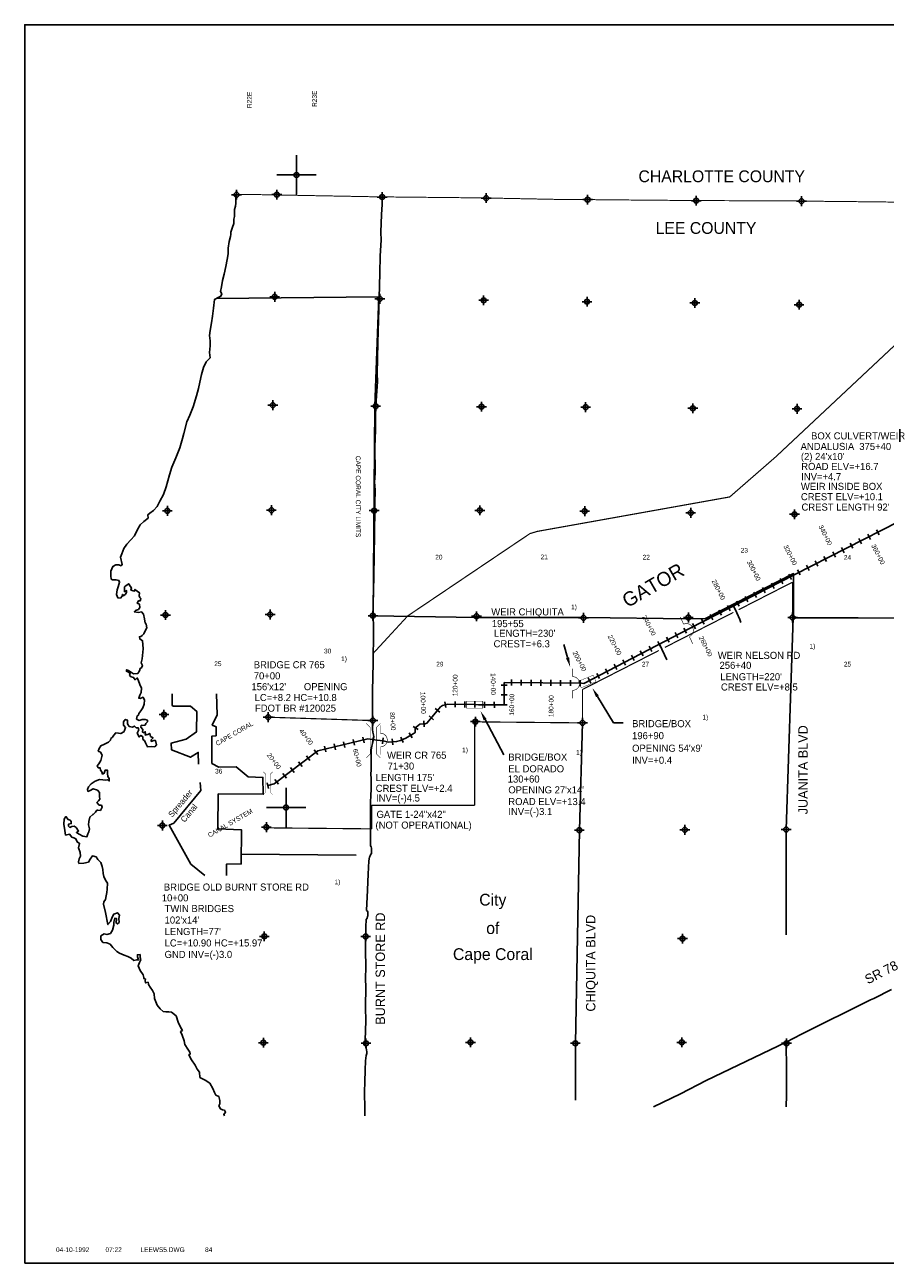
# Model space of a CAD drawing. Extents: x 142962 to 238962, y 831741 to 895571.
# Tile 1 of 3: x 142962 to 186739, y 832571 to 895571. Entities that reach past the tile are written whole.
import ezdxf
from ezdxf.enums import TextEntityAlignment as Align

# ---------------------------------------------------------------- set-up
doc = ezdxf.new("R2010")
doc.units = 0
doc.header["$LTSCALE"] = 800
doc.header["$PDMODE"] = 34
doc.header["$PDSIZE"] = 250
for name, pattern in [('DASHED', [0]), ('PHANTOM', [0]), ('STREAM', [0])]:
    doc.linetypes.add(name, pattern=pattern)
doc.layers.get('0').update_dxf_attribs({"linetype": 'CONTINUOUS'})
for name, color, linetype in [('700', 7, 'CONTINUOUS'), ('BORDER', 1, 'CONTINUOUS'), ('CITY', 14, 'DASHED'), ('COUNTY', 15, 'PHANTOM'), ('MAJROADS', 9, 'CONTINUOUS'), ('SEC', 2, 'CONTINUOUS'), ('STATIONS', 7, 'CONTINUOUS'), ('STRUCTTEXT', 7, 'CONTINUOUS'), ('STRUCTURES', 10, 'CONTINUOUS'), ('TEXT', 7, 'CONTINUOUS'), ('TRUNKS', 5, 'STREAM'), ('WATER', 4, 'CONTINUOUS'), ('WSHEDS', 3, 'CONTINUOUS')]:
    doc.layers.add(name, color=color, linetype=linetype)

# ---------------------------------------------------------------- blocks, each defined once
blk = doc.blocks.new('TICK')
at = {"color": 0}
for points in [[(500, 0), (500, 1000)], [(0, 500), (1000, 500)]]:
    blk.add_lwpolyline(points, dxfattribs=at)
blk.add_point((500, 500), dxfattribs=at)
blk = doc.blocks.new('WEIR')
at = {"layer": 'STRUCTURES', "color": 0, "const_width": 30}
blk.add_lwpolyline([(13.092958, 760.705662), (13.092958, 358.309611, -1), (13.092958, -331.690389), (13.092958, -734.086439)], format="xyb", dxfattribs=at)
blk = doc.blocks.new('BOX')
at = {"layer": 'STRUCTURES', "color": 0, "const_width": 20}
blk.add_lwpolyline([(-377.495446, -171.32565), (432.504554, -171.32565), (432.504554, 188.67435), (-377.495446, 188.67435)], close=True, dxfattribs=at)
blk = doc.blocks.new('BRIDGE')
at = {"layer": 'STRUCTURES', "color": 0, "const_width": 20}
for points in [[(-233.755842, -534.277494), (-101.17332, -401.694972), (-101.17332, 496.333298), (-233.755842, 628.915819)], [(244.100107, -534.277494), (111.517586, -401.694972), (111.517586, 496.333298), (244.100107, 628.915819)]]:
    blk.add_lwpolyline(points, dxfattribs=at)
blk = doc.blocks.new('LOGON')
at = {"color": 0}
blk.add_attdef('DATE', text='', height=1, dxfattribs=at).set_placement((-1.865901, 1.75989), align=Align.RIGHT)
for tag, p in [('TIME', (1.557062, 1.75989)), ('DRAWING', (8.973544, 1.75989)), ('OPERATOR', (22.664488, 1.75989))]:
    blk.add_attdef(tag, p, '', height=1, dxfattribs=at)

msp = doc.modelspace()

# ---------------------------------------------------------------- linework, layer by layer
at = {"layer": '700', "color": 0}
msp.add_line((161270.375402, 858986.591485), (161270.375402, 858986.591485), dxfattribs=at)
at = {"layer": 'BORDER', "color": 0}
msp.add_lwpolyline([(142961.637349, 832571.048289), (238961.637349, 832571.048289), (238961.637349, 895571.048289), (142961.637349, 895571.048289)], close=True, dxfattribs=at)
at = {"layer": 'CITY', "color": 0}
msp.add_lwpolyline([(152703.874838, 881642.67964), (160973.476101, 881730.792115), (160774.420642, 876171.827581), (160680.76612, 865498.846662), (165967.072028, 865413.934726), (171399.870345, 865412.76089), (176785.259496, 865353.747228), (177601.643342, 865376.607913), (182077.973323, 867657.016214), (182074.975728, 865402.162928), (187347.770767, 865387.584707), (187499.382255, 875932.229693), (192794.542773, 875851.465528), (197979.462598, 875821.637994), (197936.64334, 870470.828677), (203573.779218, 870420.685608), (203566.64188, 867148.923244), (204625.678232, 867423.658454), (204750.015504, 866897.754268), (203543.083742, 866569.936651), (203523.838466, 865133.485189), (197957.04163, 865111.840962), (197910.008249, 854551.398249)], dxfattribs=at)
at = {"layer": 'COUNTY', "color": 0, "const_width": 50}
msp.add_lwpolyline([(187670.978299, 886545.780182), (184101.07025, 886586.060461), (183863.65492, 886586.060461), (182226.707189, 886609.258321), (176874.342451, 886630.348784), (172180.215737, 886670.610995), (171346.264372, 886685.911974), (170022.221046, 886688.016962), (166186.872395, 886764.574424), (160893.32471, 886818.846434), (154507.900801, 886937.777095), (153463.08817, 886937.69777)], dxfattribs=at)
at = {"layer": 'MAJROADS', "color": 0}
for points in [[(161147.224641, 886850.403423), (161138.719852, 886833.709129), (161144.071809, 886431.469646), (161115.02627, 885912.180933), (161083.206239, 885024.230496), (161088.558195, 884621.991014), (161048.926999, 883809.511714), (161025.611756, 882938.255571), (160999.332852, 881673.201679), (160931.972447, 879402.958948), (160894.918715, 877819.578442), (160908.712403, 877425.654579), (160815.719378, 876202.998517), (160806.205683, 876052.245414), (160804.94455, 875884.671903), (160801.098094, 875373.572696), (160798.323602, 875004.910972), (160794.287976, 874468.675738), (160775.071416, 874142.033505), (160763.476852, 873714.78411), (160784.766423, 873203.495732), (160781.424421, 872759.425929), (160761.262011, 872307.103563), (160783.434375, 871913.116643), (160769.821998, 871217.74963), (160767.488902, 870907.738635), (160732.634293, 868503.18487), (160710.698439, 866701.832686), (160689.968519, 866174.102241), (160685.365384, 865562.458927), (160696.95209, 864875.28142), (160682.386005, 862939.807371), (160671.043667, 862546.072677), (160646.530348, 861515.6217), (160650.873399, 860979.323409), (160645.261357, 860233.621286), (160646.673236, 860176.520805), (160658.109196, 859714.01729), (160665.542022, 859588.2741), (160706.363437, 859445.521333), (160714.048489, 859353.292845), (160689.932972, 859200.376398), (160687.65133, 859185.908505), (160687.336046, 859144.015127), (160626.667505, 858876.338906), (160591.7025, 858683.881596), (160582.756315, 858608.536572), (160590.37831, 858507.929409), (160584.640156, 857745.469936), (160583.755615, 857717.246819), (160573.613101, 857393.62862), (160581.17204, 857284.642781), (160584.380071, 856597.528331), (160566.4877, 856446.838284), (160554.262569, 855935.802133), (160554.569994, 854863.268608), (160554.940475, 853799.113758), (160579.698162, 853748.652535), (160604.392792, 853689.812637), (160594.4377, 853480.408805), (160593.870191, 853405.000725), (160560.166318, 853380.116925), (160525.957993, 853288.203721), (160492.001895, 853229.805218), (160473.857297, 853045.60047), (160426.856331, 852367.243035), (160423.829612, 851965.066609), (160395.540753, 851546.322002), (160354.270084, 850515.997138), (160412.542473, 850465.283688), (160411.65968, 850347.982231), (160419.849185, 850322.783148), (160410.903, 850247.438124), (160402.209041, 850205.607803), (160376.505505, 850130.388893), (160334.107674, 850063.674772), (160333.414051, 849971.509342), (160306.764665, 849770.610299), (160311.675225, 849309.720087), (160300.83734, 848983.014798), (160296.486431, 848404.886186), (160316.451813, 847717.645622), (160294.08242, 846972.069613), (160317.011464, 846678.626799), (160300.120142, 845547.568659), (160312.274357, 844935.799231), (160299.733943, 844382.869703), (160288.139379, 843955.620307), (160278.940967, 843846.760582), (160303.131144, 843720.891279), (160327.699661, 843645.294029), (160335.2586, 843536.30819), (160358.81821, 843326.652132), (160358.187644, 843242.865377), (160332.231881, 843134.131765), (160288.383747, 842874.708106), (160296.257969, 842807.615645), (160285.104801, 842439.016978), (160254.79813, 841752.154755), (160243.329679, 841341.66271), (160249.249145, 841014.831307), (160255.168611, 840687.999905), (160262.096984, 840495.227311), (160267.575054, 840109.74518), (160267.217122, 840062.184849)], [(182054.814039, 865418.50852), (181697.497702, 854631.69826), (181705.147095, 849276.141238)], [(171340.710478, 860057.949838), (171176.627085, 854597.479919), (170974.562718, 843759.609233), (170974.562718, 840870.147322)], [(174942.176802, 840533.31588), (176316.958081, 841193.840381), (177629.195454, 841862.790204), (181691.220684, 843818.424678), (182482.002492, 844231.500483), (185980.989008, 845973.470381), (186157.391852, 846030.80998), (187057.479803, 846493.347159)], [(181691.220684, 843818.424678), (181717.326004, 842388.460235), (181716.306663, 841114.771676), (181705.009434, 840533.31588)]]:
    msp.add_lwpolyline(points, dxfattribs=at)
at = {"layer": 'SEC', "color": 0}
for p in [(153731.874861, 886924.81199), (155783.021279, 886931.134093), (161143.20874, 886809.48449), (166436.756425, 886755.21248), (171596.148402, 886676.55003), (177124.226481, 886620.98684), (182476.591218, 886599.896377), (155679.000005, 881730.000029), (161022.573635, 881633.57091), (166307.606894, 881554.216757), (171567.55801, 881483.37703), (177053.709548, 881419.668322), (182355.448865, 881331.845857), (155581.648615, 876218.904689), (160816.563702, 876164.955473), (166202.432781, 876143.680556), (171496.118807, 876114.536802), (176948.812117, 876059.388635), (182250.874228, 876030.198767), (150216.338932, 870845.703873), (155510.347753, 870875.192718), (160737.071208, 870854.793958), (166114.748656, 870867.069496), (171450.268996, 870829.319089), (176844.145253, 870740.989374), (182120.84854, 870670.05742), (150120.140381, 865544.01067), (155447.653543, 865573.315061), (160674.146431, 865511.035873), (165942.7042, 865482.03046), (171386.883084, 865401.800149), (176722.726218, 865422.682341), (182024.92667, 865418.62073), (150041.985179, 860476.755634), (155343.493928, 860347.05274), (160669.900366, 860175.331079), (165888.063282, 860121.474091), (171340.710478, 860057.949838), (149960.694258, 854839.926784), (155254.057489, 854752.150432), (171176.627085, 854597.479919), (176545.974562, 854618.177656), (181697.497702, 854631.69826), (155148.099446, 849199.220778), (160307.906445, 849195.943097), (176423.356575, 849082.0924), (155101.557932, 843788.361782), (160319.859188, 843759.63305), (165639.088492, 843805.735725), (170974.562718, 843759.609233), (176385.928963, 843805.204659), (181713.027103, 843759.12428)]:
    msp.add_point(p, dxfattribs=at)
at = {"layer": 'STATIONS', "color": 0}
for p, q in [((185402.455292, 869434.564952), (185538.129601, 869166.997238)), ((185848.401482, 869660.688801), (185984.075792, 869393.121086)), ((186294.347673, 869886.812649), (186430.021982, 869619.244935)), ((184510.56291, 868982.317255), (184646.237219, 868714.749541)), ((184956.509101, 869208.441104), (185092.18341, 868940.873389)), ((183172.724337, 868303.94571), (183308.398647, 868036.377995)), ((183618.670528, 868530.069558), (183754.344837, 868262.501844)), ((184064.616719, 868756.193407), (184200.291028, 868488.625692)), ((181834.726802, 867624.345581), (181971.647903, 867357.413731)), ((182280.831956, 867851.698013), (182416.506265, 867584.130298)), ((182726.778147, 868077.821861), (182862.452456, 867810.254147)), ((180500.067555, 866939.740077), (180636.988656, 866672.808228)), ((180944.953971, 867167.941912), (181081.875072, 866901.010063)), ((181389.840386, 867396.143746), (181526.761487, 867129.211897)), ((179165.408309, 866255.134574), (179302.329409, 865988.202725)), ((179610.294724, 866483.336409), (179747.215825, 866216.404559)), ((180055.18114, 866711.538243), (180192.10224, 866444.606394)), ((178275.635477, 865798.730905), (178412.556578, 865531.799056)), ((178720.521893, 866026.93274), (178857.442994, 865760.00089)), ((176940.976231, 865114.125402), (177077.897331, 864847.193553)), ((177385.862646, 865342.327236), (177522.783747, 865075.395387)), ((177830.749062, 865570.529071), (177967.670163, 865303.597222)), ((175608.895887, 864422.612688), (175747.37938, 864156.488051)), ((176052.436948, 864653.418509), (176190.920441, 864387.293873)), ((176495.978009, 864884.224331), (176634.461502, 864618.099694)), ((174278.272704, 863730.195223), (174416.756197, 863464.070587)), ((174721.813765, 863961.001045), (174860.297258, 863694.876408)), ((175165.354826, 864191.806866), (175303.838319, 863925.68223)), ((173391.190582, 863268.58358), (173529.674075, 863002.458944)), ((173834.731643, 863499.389402), (173973.215136, 863233.264765)), ((172060.567399, 862576.166116), (172199.050892, 862310.041479)), ((172504.10846, 862806.971937), (172642.591953, 862540.847301)), ((172947.649521, 863037.777759), (173086.133014, 862771.653122)), ((167205.872399, 861978.796243), (167505.866431, 861976.904003)), ((167724.891871, 862257.96023), (167722.558712, 861957.969303)), ((168224.876749, 862254.071632), (168222.543591, 861954.080705)), ((168724.861628, 862250.183035), (168722.528469, 861950.192108)), ((169224.846507, 862246.294437), (169222.513348, 861946.30351)), ((169724.831385, 862242.40584), (169722.498227, 861942.414912)), ((170224.816264, 862238.517242), (170222.483105, 861938.526315)), ((170724.801142, 862234.628644), (170722.467984, 861934.637717)), ((171224.786021, 862230.740047), (171222.452862, 861930.74912)), ((171617.026338, 862345.360294), (171755.509831, 862079.235658)), ((167202.718666, 861478.80619), (167502.712698, 861476.913949)), ((163848.443644, 860793.166422), (164078.529595, 860600.655499)), ((164329.463515, 861133.675142), (164380.757037, 860838.092709)), ((164854.676051, 861154.065696), (164851.750652, 860854.07996)), ((165354.652278, 861149.190032), (165351.726879, 860849.204296)), ((165854.628505, 861144.314368), (165851.703107, 860844.328631)), ((166350.854839, 861121.270775), (166352.240599, 860821.273976)), ((166850.849504, 861123.580376), (166852.235265, 860823.583576)), ((167199.564932, 860978.816136), (167499.558964, 860976.923896)), ((163269.792546, 860158.895126), (163280.278132, 859859.078427)), ((163527.592106, 860409.689838), (163757.678056, 860217.178915)), ((160153.862215, 859332.205753), (160223.015552, 859040.284846)), ((160700.601543, 859350.363497), (160658.500678, 859053.332325)), ((162093.111459, 859335.193775), (162215.900354, 859061.47332)), ((162522.483083, 859559.060912), (162672.258406, 859299.123703)), ((162719.433145, 859873.290253), (162982.790674, 859729.614187)), ((158207.722835, 858871.183507), (158276.876172, 858579.2626)), ((158694.25768, 858986.439069), (158763.411017, 858694.518162)), ((159180.792525, 859101.69463), (159249.945862, 858809.773723)), ((159667.32737, 859216.950192), (159736.480707, 858925.029285)), ((161191.42494, 859291.756967), (161160.451402, 858993.360184)), ((161659.752265, 859245.762045), (161679.53996, 858946.415344)), ((156888.144798, 858082.795984), (157068.887473, 857843.35479)), ((157287.213454, 858384.033776), (157467.956129, 858144.592582)), ((157686.282111, 858685.271568), (157867.024786, 858445.830374)), ((156090.007484, 857480.3204), (156270.750159, 857240.879206)), ((156489.076141, 857781.558192), (156669.818816, 857542.116998)), ((155288.607374, 857016.991471), (155365.215703, 856726.937744)), ((155690.938828, 857179.082608), (155871.681503, 856939.641414))]:
    msp.add_line(p, q, dxfattribs=at)
at = {"layer": 'STRUCTTEXT', "color": 0}
for p, q in [((170576.2291, 863378.894954), (170386.819962, 864050.436443)), ((172095.027933, 861406.410119), (172914.038447, 860060.091465)), ((166379.309328, 860224.209974), (167327.555479, 858434.395364)), ((172914.038447, 860060.091465), (173414.038447, 860060.091465))]:
    msp.add_line(p, q, dxfattribs=at)
for points in [[(170656.433239, 863401.516634), (170496.02496, 863356.273273), (170711.959182, 862897.670116)], [(172023.833266, 861363.10003), (172166.2226, 861449.720209), (171835.167398, 861833.578122)], [(166305.6722, 860185.196927), (166452.946455, 860263.223022), (166145.231042, 860666.03274)]]:
    msp.add_solid(points, dxfattribs=at)
at = {"layer": 'TRUNKS', "color": 0}
for points in [[(155326.911538, 856871.964608), (155644.000278, 856955.713362), (157871.959551, 858637.492978), (160413.493453, 859239.558626), (160884.206751, 859172.84025), (161191.775326, 859140.914682), (161474.630329, 859083.375702), (161667.419092, 859095.941482), (161882.120751, 859110.133891), (162073.73014, 859162.098159), (162345.86962, 859284.177841), (162716.583853, 859497.782672), (162816.785235, 859567.394925), (162825.243168, 859641.540968), (162828.262144, 859759.568711), (162874.156494, 859843.692831), (162968.303941, 859933.144095), (163059.315272, 859985.494383), (163265.497763, 860008.653216), (163337.737642, 860011.179684), (163417.317315, 860044.138217), (164026.464394, 860772.180981), (164120.83547, 860870.375041), (164216.777268, 860944.470505), (164349.037344, 860984.830066), (164480.850164, 861007.704037), (165862.770966, 860994.227832), (166045.866515, 860969.860358), (167349.549411, 860975.882395), (167356.70813, 862110.819217), (171288.383855, 862080.240882), (171401.704759, 862064.219527), (176785.906439, 864866.000921), (182098.153104, 867590.886176), (187436.1809, 870297.614955)], [(179021.607652, 866012.790529), (179180.29852, 865651.53384), (179346.914604, 865316.69034), (179393.082874, 865170.039197), (179393.39684, 865168.569887)], [(175635.69181, 863272.855648), (175248.43844, 864065.947452)], [(150466.676493, 861534.879258), (150460.929948, 860954.976717), (150495.710903, 860912.950669), (151394.420764, 860916.888391), (151710.140665, 860645.743383), (151697.275786, 859598.083814), (151165.198437, 859232.027528), (150410.166188, 859029.703194), (150434.600286, 858682.714187), (151390.244359, 858311.613964), (151784.53151, 858552.413029), (151808.136793, 857960.962756)], [(153225.172123, 852294.705196), (153218.061897, 852864.345098), (153977.142753, 852887.38205), (153980.695197, 854621.900834), (152779.476876, 854665.553316), (152806.453428, 856441.900811), (155095.04495, 856424.828705), (155081.660228, 857283.990696), (154329.737636, 857312.15052), (153723.773873, 857814.774265), (152841.369324, 857813.109491), (152471.808706, 857998.292556), (152471.825244, 859376.604245), (152693.091313, 859401.464592), (152696.982426, 859862.440801), (152504.009994, 859942.254847), (152757.224008, 860462.919719), (152720.949548, 861534.879258)], [(151879.497667, 857034.085554), (151913.023559, 856621.875302), (150545.349658, 854952.515366), (150302.861387, 854848.567174), (151402.071811, 852872.830219), (152128.325127, 852294.705196)], [(153978.140632, 853374.607194), (159827.142546, 853326.209516)]]:
    msp.add_lwpolyline(points, dxfattribs=at)
at = {"layer": 'WATER', "color": 0}
for points in [[(153703.685468, 886928.335121), (153694.067509, 886744.118034), (153700.750095, 886492.77949), (153674.605795, 886342.179582), (153639.972527, 886174.883983), (153638.787088, 885998.986517), (153637.5452, 885814.712981), (153594.761659, 885680.978111), (153601.670043, 885463.143846), (153524.987077, 885271.002285), (153447.965414, 885028.604306), (153438.204669, 884903.795522), (153429.632689, 884794.18725), (153352.611026, 884551.78927), (153316.735869, 884200.220135), (153314.816587, 883915.433761), (153262.640886, 883630.986084), (153193.205001, 883271.266678), (153106.791178, 882878.155891), (153029.261469, 882560.373283), (152968.427451, 882234.101706), (152916.590447, 881999.910448), (152982.865163, 881890.569944), (152940.081622, 881756.835074), (152797.293289, 881699.162227), (152620.718429, 881599.834828), (152559.094119, 881156.298273), (152506.071676, 880746.209549), (152461.876899, 880403.072933), (152392.328114, 880026.601387), (152365.393522, 879758.736501), (152388.771798, 879498.908988), (152395.397934, 879239.194374), (152359.635676, 878904.377379), (152399.709642, 878636.060898), (152197.21628, 878419.63787), (152061.279881, 878135.754687), (151949.963646, 877776.317528), (151863.606273, 877391.582811), (151802.772255, 877065.311234), (151699.77564, 876697.441555), (151528.47213, 876137.373867), (151366.44788, 875711.266846), (151213.364195, 875368.864073), (151050.210956, 874775.235656), (150989.941433, 874532.724777), (150844.330627, 874056.248438), (150639.861533, 873546.662967), (150443.994308, 873070.525324), (150332.395826, 872669.207816), (150246.659396, 872376.609867), (150160.753618, 872058.883708), (150015.820205, 871682.920207), (149829.232241, 871340.743233), (149693.352291, 871065.23612), (149516.100038, 870865.395883), (149330.866861, 870724.244585), (149229.845978, 870649.53735), (149245.412679, 870473.526985), (149026.505874, 870307.473274), (148824.294759, 870132.930595), (148680.095189, 869865.856002), (148552.478411, 869573.5403), (148358.417568, 869365.436892), (148147.604586, 869157.446384), (147995.311194, 868932.308589), (147892.991973, 868664.951748), (147833.117596, 868481.073358), (147922.770587, 868111.905342), (147863.742952, 868053.668), (147746.760222, 868096.338641), (147587.614895, 868097.411181), (147444.657214, 868014.610124), (147334.187721, 867780.814012), (147332.607136, 867546.284057), (147364.925976, 867370.160793), (147423.276218, 867327.885297), (147607.606203, 867335.019479), (147749.830042, 867308.931628), (147782.656928, 867208.192993), (147705.691714, 866974.171083), (147654.419205, 866823.740523), (147627.653961, 866581.003846), (147693.58998, 866421.406924), (147827.494198, 866403.751593), (147920.364809, 866512.019557), (147929.305373, 866595.723805), (147987.429817, 866519.944031), (148080.187529, 866611.459855), (148139.384512, 866694.825407), (148140.005457, 866786.962175), (148039.097472, 866729.007079), (148031.455246, 866837.952437), (148032.358437, 866971.969554), (148125.0597, 867055.109308), (148251.265242, 867138.023264), (148325.859578, 867020.250241), (148383.871122, 866927.718327), (148366.272241, 866802.190179), (148550.263529, 866759.067941), (148567.636613, 866851.09181), (148792.661509, 866682.046278), (148783.15645, 866514.581331), (148807.720165, 866430.651285), (148874.446476, 866388.31934), (148840.151904, 866271.28016), (148756.391206, 866271.844655), (148688.535905, 866146.655203), (148797.086116, 866095.664941), (148821.028887, 865919.598127), (148744.966865, 865819.593334), (148593.915361, 865778.729075), (148534.831276, 865712.115663), (148744.007224, 865677.200147), (148903.321899, 865701.255817), (149003.044444, 865583.313445), (149051.776728, 865356.820863), (149067.738575, 865239.442987), (149083.92622, 865155.56939), (149142.050663, 865079.789615), (149174.313054, 864895.290281), (149089.536266, 864745.085519), (149013.135547, 864594.824308), (148937.186424, 864511.571655), (148869.782719, 864453.390761), (148794.285192, 864437.146667), (148810.303488, 864328.14486), (148952.075731, 864235.048451), (148967.585982, 864050.662016), (148991.246506, 863832.714853), (148929.11415, 863313.79367), (148885.822564, 863104.674172), (148943.608311, 862978.637978), (148892.561599, 862861.711697), (148825.327243, 862828.659014), (148790.976222, 862703.243764), (148706.368781, 862578.167212), (148496.797688, 862554.450239), (148246.588133, 862715.28905), (148137.981472, 862757.903242), (148129.097357, 862682.575063), (148329.502089, 862589.083508), (148295.207517, 862472.044328), (148378.51662, 862404.471275), (148495.555799, 862370.176703), (148570.150135, 862252.40368), (148688.036057, 862343.750156), (148745.708905, 862200.961822), (148819.851645, 862016.180241), (148902.370455, 861831.34221), (148884.03773, 861596.925154), (148807.806359, 861471.792152), (148756.477401, 861312.985522), (148840.1252, 861295.668888), (148982.969983, 861361.717806), (149049.0189, 861218.873023), (149039.231594, 861009.527727), (148970.981147, 860825.705787), (148861.076149, 860675.670373), (148759.66012, 860542.330649), (148742.343485, 860458.68285), (148674.99623, 860408.878027), (148648.79548, 860249.902049), (148782.361002, 860181.990299), (148941.788576, 860222.798108), (149092.670732, 860238.534157), (149201.277392, 860195.919965), (149200.656448, 860103.783197), (149124.763774, 860028.906614), (149082.262481, 859937.052093), (148956.508535, 859921.146695), (148889.612875, 859938.350431), (148872.239791, 859846.326562), (148963.529817, 859720.06457), (148945.930936, 859594.536422), (149012.657247, 859552.204477), (149088.437022, 859610.32892), (149096.192147, 859518.135703), (149087.251583, 859434.431454), (149229.870568, 859466.976093), (149322.402482, 859524.987637), (149354.834221, 859365.616513), (149488.343293, 859289.328693), (149395.529132, 859189.436799), (149395.021086, 859114.052171), (149521.000831, 859163.461848), (149604.761529, 859162.897353), (149670.302401, 858944.667942), (149577.48824, 858844.776048), (149393.271153, 858854.394006), (149200.565098, 858847.316274), (149101.407047, 859049.019343), (149051.884471, 859158.246948), (148960.142849, 859217.500381), (148969.252762, 859326.332839), (148952.78287, 859368.326087), (148869.360868, 859419.147001), (148776.716055, 859344.383316), (148685.821175, 859529.277797), (148762.334793, 859696.291148), (148737.940427, 859805.349404), (148637.427589, 859806.026798), (148537.535695, 859898.840959), (148445.003781, 859840.829415), (148277.708182, 859875.462683), (148186.418156, 860001.724675), (148196.092564, 860194.317831), (148070.733764, 860237.044922), (147977.750254, 860112.024819), (147976.621264, 859944.503423), (148093.095949, 859826.448153), (148041.766991, 859667.641523), (148007.811116, 859600.858762), (147848.044845, 859509.794534), (147722.573146, 859535.769485), (147588.612478, 859545.048747), (147487.365797, 859436.837233), (147419.623396, 859328.399921), (147343.787172, 859261.899407), (147318.094467, 859178.308057), (147225.223856, 859070.040094), (147015.201167, 858979.314563), (146830.363136, 858896.795753), (146745.642797, 858754.96706), (146702.859256, 858621.23219), (146811.409467, 858570.241928), (146894.097625, 858410.532107), (146825.282684, 858142.949469), (146732.016926, 857976.049016), (146639.202765, 857876.157123), (146697.15786, 857775.249138), (146805.990318, 857766.139226), (146821.952165, 857648.761349), (146880.020159, 857564.605505), (146921.166665, 857455.43435), (147005.209611, 857496.750204), (147048.10605, 857647.237214), (147173.747098, 857646.390472), (147172.618108, 857478.869075), (147188.410607, 857336.362989), (147263.061392, 857226.966036), (147262.21465, 857101.324989), (147187.281618, 857168.841593), (147061.471222, 857144.560125), (146935.886624, 857153.782937), (146768.478127, 857171.664066), (146550.135817, 857089.371054), (146348.263399, 856965.084794), (146196.421602, 856806.955558), (146145.205542, 856664.901068), (146178.088878, 856572.538502), (146287.316482, 856622.061077), (146447.026303, 856704.749236), (146655.920004, 856627.953371), (146755.642549, 856510.011), (146771.096351, 856317.248495), (146778.51278, 856174.798858), (146719.372246, 856099.809376), (146635.047053, 856016.613173), (146742.97632, 855873.486143), (146860.184848, 855864.31978), (146901.444253, 855771.900765), (146808.122046, 855596.624243), (146682.593897, 855614.223124), (146632.393928, 855622.937891), (146556.275456, 855514.557029), (146446.596256, 855398.025894), (146421.468047, 855398.195243), (146269.795598, 855265.194216), (146218.015044, 855039.379027), (146208.509985, 854871.91408), (146257.411617, 854670.549708), (146214.515177, 854520.062698), (146171.957434, 854419.832108), (146120.684925, 854269.401548), (145911.452528, 854295.940994), (145736.176006, 854389.263201), (145586.027693, 854482.416059), (145695.424646, 854557.066845), (145570.969037, 854733.811053), (145470.907795, 854801.497005), (145353.529919, 854785.535158), (145252.734834, 854744.332203), (145194.553941, 854811.735907), (145178.422745, 854903.985574), (145329.4178, 854936.473763), (145330.151643, 855045.362671), (145263.59468, 855112.822825), (145163.251191, 855138.628428), (145055.378373, 855290.131528), (144962.338414, 855156.735355), (144943.94924, 854913.942229), (145000.380199, 854586.88036), (145040.679963, 854352.068158), (145233.668266, 854401.026239), (145349.917153, 854249.466689), (145450.147743, 854206.908947), (145567.130474, 854164.238305), (145633.066492, 854004.641383), (145749.823425, 853928.466462), (145698.04287, 853702.651273), (145771.846913, 853467.613273), (145804.109304, 853283.113939), (145736.141105, 853141.172348), (145693.244665, 852990.685339), (145717.80838, 852906.755292), (145960.827304, 852921.870397), (146195.695956, 852970.546231), (146297.281333, 853129.014164), (146407.242781, 853287.425647), (146591.23407, 853244.30341), (146682.411197, 853101.289279), (146823.844743, 852957.936451), (146897.874584, 852756.40273), (146938.738843, 852605.351226), (146954.136195, 852404.212651), (146986.567935, 852244.841527), (147069.030295, 852051.627426), (147176.903112, 851900.124326), (147158.175241, 851607.074782), (147131.861593, 851431.346664), (147105.547945, 851255.618546), (147062.482157, 851080.003327), (146986.250787, 850954.870325), (146960.332285, 850837.774696), (147066.398719, 850418.237362), (147196.238575, 849797.505003), (147331.271783, 849947.371069), (147416.782415, 850206.464738), (147493.013785, 850331.59774), (147686.114987, 850397.307961), (147777.405013, 850271.04597), (147742.828194, 850112.126441), (147758.225546, 849910.987866), (147673.900353, 849827.791663), (147599.02377, 849903.684336), (147633.374791, 850029.099586), (147625.563216, 850112.916734), (147541.858967, 850121.857298), (147490.191312, 849912.794249), (147489.175221, 849762.024993), (147428.905698, 849519.514114), (147318.831352, 849344.350491), (147142.595188, 849295.279511), (147000.37135, 849321.367361), (146823.79649, 849222.039962), (146839.306741, 849037.653527), (146938.859938, 848894.582946), (147131.340196, 848868.156399), (147298.466446, 848808.394921), (147439.730644, 848639.913884), (147639.345083, 848429.157351), (147781.117325, 848336.060942), (148023.402406, 848242.287139), (148207.224347, 848174.036693), (148374.237698, 848097.523075), (148515.840592, 847979.298456), (148658.459577, 848011.843095), (148750.539896, 848002.846081), (148692.979947, 848162.386554), (148693.65734, 848262.899392), (148827.730907, 848270.37227), (148835.147336, 848127.922633), (148867.804873, 848002.055788), (148799.893123, 847868.490267), (148723.323056, 847693.100846), (148839.063898, 847466.156668), (148988.365468, 847247.362762), (149020.966556, 847113.119847), (149020.57141, 847054.487359), (149104.16276, 847028.794654), (149086.846125, 846945.146855), (149111.184042, 846827.712529), (149237.050888, 846860.370066), (149253.125634, 846759.74433), (149253.012735, 846742.99219), (149335.870241, 846608.410578), (149460.438749, 846448.41851), (149551.446528, 846280.276169), (149558.185563, 846037.313695), (149689.944701, 845701.36771), (149856.16776, 845507.589115), (150006.090275, 845380.931977), (150148.314113, 845354.844127), (150290.7073, 845353.884486), (150424.611519, 845336.229155), (150666.275655, 845150.318584), (150764.643413, 844831.350537), (150872.064635, 844612.838879), (150929.850381, 844486.802685), (150979.598755, 844411.07936), (150887.066841, 844353.067816), (150969.585651, 844168.229785), (151076.611726, 843891.085638), (151100.385148, 843689.890614), (151249.63027, 843462.720638), (151365.879157, 843311.161089), (151382.010352, 843218.911422), (151314.719546, 843177.482668), (151446.98673, 842916.921312), (151637.829953, 842647.58874), (151728.611934, 842445.94212), (151844.804371, 842286.006501), (151876.558717, 842026.122539), (152135.31369, 841890.355488), (152377.147175, 841729.573127), (152534.429669, 841452.090283), (152608.51596, 841258.932632), (152682.997397, 841124.40747), (152841.634678, 841047.950301), (152890.53631, 840846.585929), (152889.46377, 840687.440602), (152830.040989, 840570.570771), (152921.161666, 840419.18057), (153029.711877, 840368.190308), (153121.735746, 840350.817224), (153179.747291, 840258.28531), (153086.763781, 840133.265207), (153119.848769, 840062.184849)], [(153712.9722, 886928.335826), (153703.685468, 886928.335121)]]:
    msp.add_lwpolyline(points, dxfattribs=at)
at = {"layer": 'WSHEDS', "color": 0, "const_width": 60}
for points in [[(155343.493908, 860347.052027, -0.000944), (155343.8715, 860347.040568), (160638.933678, 860176.329435, 0.423685), (160669.900366, 860206.313857), (160669.900366, 863563.60261, -0.188527), (160677.855032, 863583.94968), (162446.933333, 865500.683656, -0.058247), (162452.220264, 865505.21943), (168654.400737, 869682.339881, -0.075314), (168662.522372, 869686.186921), (169039.782483, 869799.598718, -0.028725), (169043.132356, 869800.399306), (178818.485147, 871550.498468, 0.13571), (178832.905272, 871557.409624), (181181.163082, 873603.323055, 0.009104), (181181.973545, 873604.055548), (189020.790647, 880952.439863, -0.024478)], [(187366.264267, 865398.567172), (182054.814039, 865418.50852, -0.413114), (182024.92667, 865448.508309), (182024.92667, 867169.596602, 0.560436), (181981.273637, 867196.309795), (179284.159343, 865817.822759, 0.281693)], [(179009.47405, 865677.431928), (175526.841188, 863897.468704, 0.281693)], [(175221.20274, 863741.257809), (171357.057445, 861766.304724, 0.281693), (171340.710478, 861739.59153), (171340.710478, 860088.243555, -0.41707), (171310.418198, 860058.244978), (165882.216987, 860111.132484, 0.41707), (165851.924708, 860081.133908), (165851.924708, 855897.246819, -0.414214), (165821.924708, 855867.246819), (160647.135472, 855867.246819, 0.414214), (160617.135472, 855837.246819), (160617.135472, 854697.539495, -0.41706), (160586.844223, 854667.540908), (155253.738733, 854719.318632)]]:
    msp.add_lwpolyline(points, format="xyb", dxfattribs=at)

# ---------------------------------------------------------------- block references
at = {"color": 0, "xscale": 2, "yscale": 2, "zscale": 2}
for p in [(155783.021274, 886931.134064), (155254.057484, 854752.150403)]:
    msp.add_blockref('TICK', p, dxfattribs=at)
at = {"layer": 'STRUCTURES', "color": 0}
for name, p, xscale, yscale, zscale in [('WEIR', (170827.179716, 862049.066999), 1.005, 1.005, 1.005), ('BOX', (165822.435422, 860973.848231), 1.005, 1.005, 1.005), ('BRIDGE', (160685.955642, 859083.687796), 1.5075, 1.5075, 1.5075), ('WEIR', (161045.327219, 859172.363609), 1.005, 1.005, 1.005), ('BRIDGE', (155331.543944, 856941.119599), 1.005, 1.005, 1.005)]:
    msp.add_blockref(name, p, dxfattribs=dict(at, xscale=xscale, yscale=yscale, zscale=zscale))
at = {"layer": 'STRUCTURES', "color": 0, "xscale": 1.005, "yscale": 1.005, "zscale": 1.005, "rotation": 22.249818}
msp.add_blockref('BOX', (171556.224675, 862145.568127), dxfattribs=at)
at = {"layer": 'TEXT', "color": 0, "xscale": 1.005, "yscale": 1.005, "zscale": 1.005, "rotation": 24.943905}
msp.add_blockref('WEIR', (176621.780795, 864745.72773), dxfattribs=at)
at = {"layer": 'TEXT', "color": 0, "xscale": 240, "yscale": 240, "zscale": 240}
msp.add_blockref('LOGON', (146695.994041, 832718.838843), dxfattribs=at).add_auto_attribs({'DATE': '04-10-1992', 'TIME': '07:22', 'OPERATOR': '84', 'DRAWING': 'LEEWS5.DWG'})

# ---------------------------------------------------------------- texts
at = {"layer": 'CITY', "color": 0}
msp.add_text('CAPE CORAL CITY LIMITS', height=240, rotation=270, dxfattribs=at).set_placement((159805.016244, 873642.043444))
at = {"layer": 'MAJROADS', "color": 0}
for s, rotation, p in [('JUANITA BLVD', 90, (182793.878625, 855408.127073)), ('BURNT STORE RD', 90, (161289.133987, 844703.879533)), ('CHIQUITA BLVD', 90, (171993.929636, 845372.962416)), ('SR 78', 27, (185855.704372, 846752.713864))]:
    msp.add_text(s, height=480, rotation=rotation, dxfattribs=at).set_placement(p)
at = {"layer": 'STATIONS', "color": 0}
for s, rotation, p in [('340+00', 296.887986, (183585.628821, 869553.490044)), ('320+00', 296.887986, (181801.844058, 868545.541262)), ('360+00', 296.887986, (186270.935968, 868581.045393)), ('300+00', 297.155285, (179947.807776, 867752.133703)), ('280+00', 297.155285, (178153.483058, 866780.210143)), ('240+00', 297.491153, (174613.876243, 864960.266932)), ('220+00', 297.491153, (172869.27011, 863963.148368)), ('260+00', 297.155285, (177497.145612, 863901.788428)), ('200+00', 297.491153, (171080.32681, 863143.378471)), ('120+00', 89.441281, (164974.969497, 861962.371115)), ('140+00', 270.264662, (166674.193719, 862037.67397)), ('100+00', 272.003007, (163112.465729, 861073.07877)), ('160+00', 89.554395, (167860.264645, 860982.890024)), ('180+00', 89.554395, (169860.204159, 860908.219411)), ('80+00', 273.781917, (161566.192724, 860130.622577)), ('40+00', 307.047405, (157185.49123, 859274.945633)), ('60+00', 283.327166, (159761.02026, 858258.141687)), ('20+00', 307.047405, (155544.879437, 858040.436355))]:
    msp.add_text(s, height=240, rotation=rotation, dxfattribs=at).set_placement(p, align=Align.CENTER)
at = {"layer": 'STRUCTTEXT', "color": 0}
for s, height, p in [('BOX CULVERT/WEIR', 360, (182965.817455, 874478.593552)), ('ANDALUSIA', 360, (182433.771458, 873942.231569)), ("(2) 24'x10'", 360, (182448.550514, 873431.11171)), ('375+40', 360, (185419.140663, 873937.915582)), ('ROAD ELV=+16.7', 360, (182463.329569, 872924.307838)), ('INV=+4.7', 360, (182463.329569, 872402.72491)), ('WEIR INSIDE BOX', 360, (182448.550514, 871910.700093)), ('CREST ELV=+10.1', 360, (182448.550514, 871384.801179)), ("CREST LENGTH 92'", 360, (182478.108624, 870857.071168)), ('WEIR CHIQUITA', 360, (166694.552865, 865524.869306)), ('1)', 240, (170756.296349, 865838.702155)), ('195+55', 360, (166724.110976, 864929.391101)), ("LENGTH=230'", 360, (166827.564365, 864437.366284)), ('CREST=+6.3', 360, (166812.785309, 863901.004301)), ('1)', 240, (182888.419072, 863837.780429)), ('BRIDGE CR 765', 360, (154612.561336, 862836.514095)), ('1)', 240, (159058.152554, 863201.517488)), ('WEIR NELSON RD', 360, (178218.787951, 863313.686422)), ('256+40', 360, (178307.462284, 862806.88255)), ('70+00', 360, (154612.561336, 862270.594001)), ("LENGTH=220'", 360, (178351.79945, 862226.1834)), ("156'x12'", 360, (154494.328892, 861719.452962)), ('OPENING', 360, (157161.442358, 861722.402014)), ('CREST ELV=+8.5', 360, (178381.357561, 861704.600472)), ('LC=+8.2 HC=+10.8', 360, (154656.898502, 861168.311923)), ('FDOT BR #120025', 360, (154675.302484, 860628.690634)), ('BRIDGE/BOX', 360, (173859.490291, 859839.328426)), ("'", 0.18, (173914.038447, 860060.001465)), ('1)', 240, (177440.703153, 860228.422936)), ('196+90', 360, (173859.490291, 859229.071165)), ('1)', 240, (165216.230431, 858563.910069)), ('1)', 240, (171014.510058, 858441.308853)), ("OPENING 54'x9'", 360, (173859.490291, 858589.255794)), ('WEIR CR 765', 360, (161392.719615, 858233.434782)), ('BRIDGE/BOX', 360, (167563.823698, 858139.397677)), ("'", 0.18, (168327.555479, 858434.305364)), ('INV=+0.4', 360, (173859.490291, 857978.998533)), ("LENGTH 175'", 360, (160816.336452, 857101.594593)), ('71+30', 360, (161422.277726, 857682.293743)), ('EL DORADO', 360, (167563.823698, 857543.919472)), ('CREST ELV=+2.4', 360, (160816.336452, 856550.453554)), ('130+60', 360, (167534.265587, 857022.336545)), ("OPENING 27'x14'", 360, (167563.823698, 856471.195506)), ('INV=(-)4.5', 360, (160831.115507, 856058.428738)), ('ROAD ELV=+13.4', 360, (167563.823698, 855875.717301)), ('GATE 1-24"x42"', 360, (160857.145057, 855225.511639)), ('INV=(-)3.1', 360, (167563.823698, 855368.913428)), ('(NOT OPERATIONAL)', 360, (160805.085957, 854678.909793)), ('BRIDGE OLD BURNT STORE RD', 360, (150036.000024, 851527.160899)), ('1)', 240, (158721.872365, 851847.946283)), ('10+00', 360, (149932.546636, 850976.01986)), ('TWIN BRIDGES', 360, (150076.440791, 850432.325183)), ("102'x14'", 360, (150076.440791, 849849.46804)), ("LENGTH=77'", 360, (150076.440791, 849266.610897)), ('LC=+10.90 HC=+15.97', 360, (150076.440791, 848683.753754)), ('GND INV=(-)3.0', 360, (150076.440791, 848100.896611))]:
    msp.add_text(s, height=height, dxfattribs=at).set_placement(p)
at = {"layer": 'TEXT', "color": 0}
for s, height, rotation, p in [('R22E', 240, 90, (154510.6, 891334.596753)), ('R23E', 240, 90, (157823.3, 891391.796753)), ('GATOR ', 720, 30, (173624.541396, 865893.41629)), ('CAPE CORAL', 240, 30, (152752.668285, 858878.36493)), ('Spreader', 300, 50, (150460.078509, 855231.04859)), ('Canal', 300, 50, (151092.489961, 854970.905036)), ('CANAL SYSTEM', 240, 30, (152363.373776, 854216.474857))]:
    msp.add_text(s, height=height, rotation=rotation, dxfattribs=at).set_placement(p)
for s, height, p in [('CHARLOTTE COUNTY', 600, (174185.037218, 887563.913698)), ('LEE COUNTY', 600, (175057.001491, 884933.241824)), ('23', 240, (179385.084977, 868717.056709)), ('20', 240, (163843.93713, 868370.410107)), ('21', 240, (169203.838071, 868381.717915)), ('22', 240, (174397.379109, 868366.384668)), ('24', 240, (184634.465163, 868355.10206)), ('30', 240, (158186.706693, 863592.296464)), ('25', 240, (152601.149134, 862945.489271)), ('29', 240, (163894.822266, 862928.527559)), ('27', 240, (174356.009548, 862924.406887)), ('25', 240, (184634.465163, 862924.406887)), ('36', 240, (152643.553414, 857480.991107))]:
    msp.add_text(s, height=height, dxfattribs=at).set_placement(p)
for s, p in [('City', (166775.008191, 850764.065574)), ('of', (166775.008191, 849319.707227)), ('Cape Coral', (166775.008191, 847993.581325))]:
    msp.add_text(s, height=600, dxfattribs=at).set_placement(p, align=Align.CENTER)

doc.saveas('drawing.dxf')
